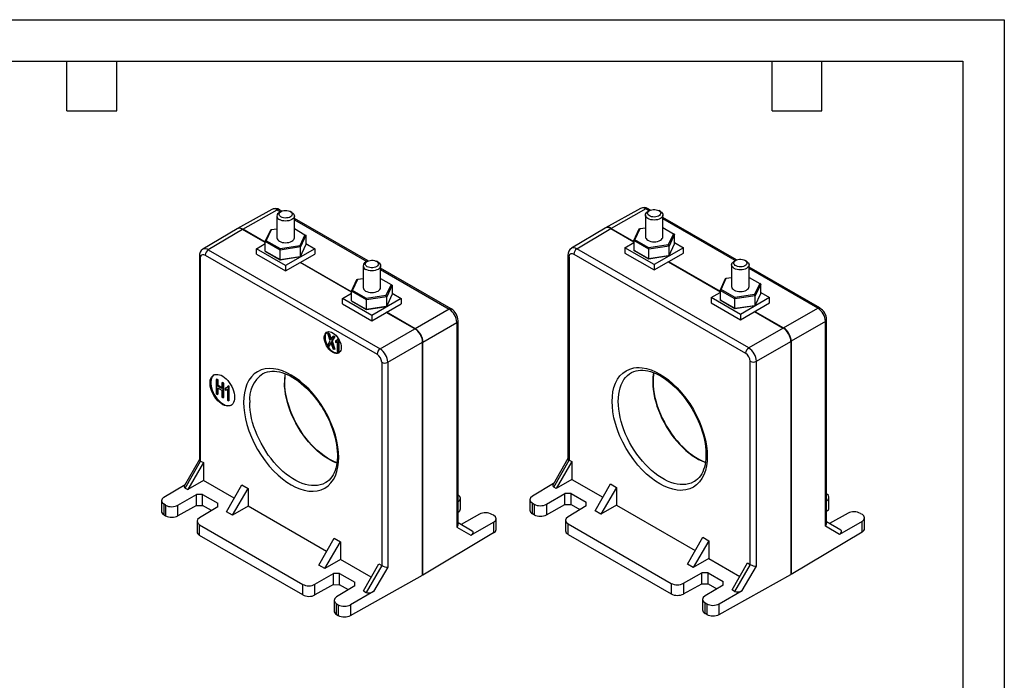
# Model space of a CAD drawing. Header units: millimetres. Extents: x 0 to 419, y 0 to 324.
# Tile 3 of 3: x 193 to 419, y 172 to 324. Entities that reach past the tile are written whole.
import ezdxf

# ---------------------------------------------------------------- set-up
doc = ezdxf.new("R2010")
doc.units = ezdxf.units.MM
doc.header["$LTSCALE"] = 1.5
doc.layers.add('TEXT', color=140, linetype='Continuous', lineweight=25)

msp = doc.modelspace()

# ---------------------------------------------------------------- linework, layer by layer
at = {"color": 7, "linetype": 'Continuous'}
for p, q in [((0.004, 323.854), (419.104, 323.854)), ((419.104, 323.854), (419.104, 0.004))]:
    msp.add_line(p, q, dxfattribs=at)
for p, q in [((335.555, 280.511), (327.557, 276.053)), ((336.791, 280.379), (328.796, 275.923)), ((337.531, 279.952), (336.791, 280.379)), ((337.834, 280.108), (337.285, 280.425)), ((250.922, 280.286), (242.995, 275.869)), ((244.234, 275.739), (252.158, 280.155)), ((252.056, 278.762), (252.056, 273.781)), ((252.158, 280.155), (252.898, 279.728)), ((252.997, 279.785), (252.643, 279.581)), ((253.201, 279.884), (252.652, 280.201)), ((255.482, 279.581), (255.128, 279.785)), ((256.069, 273.781), (256.069, 278.762)), ((273, 268.454), (256.069, 278.228)), ((336.689, 278.986), (336.689, 274.005)), ((337.63, 280.009), (337.277, 279.805)), ((340.115, 279.805), (339.761, 280.009)), ((340.702, 274.005), (340.702, 278.986)), ((357.633, 268.678), (340.702, 278.452)), ((357.33, 268.522), (340.702, 278.121)), ((256.069, 277.897), (272.697, 268.298)), ((256.069, 275.871), (258.5, 274.468)), ((327.465, 275.999), (319.676, 271.344)), ((320.94, 271.228), (328.726, 275.882)), ((328.726, 275.882), (334.035, 272.817)), ((328.796, 275.923), (334.035, 272.899)), ((334.258, 273.319), (335.447, 275.881)), ((335.284, 275.812), (335.447, 275.881)), ((335.447, 275.881), (336.689, 276.073)), ((340.702, 276.095), (343.133, 274.692)), ((242.902, 275.817), (235.043, 271.12)), ((244.163, 275.699), (236.306, 271.004)), ((249.402, 272.675), (244.163, 275.699)), ((249.402, 272.756), (244.234, 275.739)), ((249.402, 272.897), (250.651, 275.588)), ((249.625, 273.095), (250.814, 275.657)), ((250.651, 275.588), (250.814, 275.657)), ((250.814, 275.657), (252.056, 275.849)), ((258.5, 274.468), (257.311, 271.906)), ((258.723, 274.339), (257.474, 271.648)), ((258.5, 274.468), (258.723, 274.339)), ((258.723, 274.339), (258.723, 272.134)), ((334.035, 273.121), (335.284, 275.812)), ((343.133, 274.692), (341.944, 272.13)), ((343.356, 274.563), (342.108, 271.873)), ((343.356, 274.563), (343.133, 274.692)), ((343.356, 272.358), (343.356, 274.563)), ((247.345, 271.25), (249.402, 272.437)), ((249.402, 272.897), (249.625, 273.095)), ((252.814, 270.927), (249.402, 272.897)), ((249.402, 270.692), (249.402, 272.897)), ((252.873, 271.22), (249.625, 273.095)), ((257.474, 271.648), (252.814, 270.927)), ((257.311, 271.906), (252.873, 271.22)), ((257.474, 271.648), (257.311, 271.906)), ((257.474, 269.444), (258.723, 272.134)), ((257.474, 269.444), (257.474, 271.648)), ((258.723, 272.437), (260.78, 271.25)), ((331.978, 271.474), (334.035, 272.662)), ((338.696, 267.596), (331.978, 271.474)), ((331.978, 271.474), (331.978, 270.249)), ((334.258, 273.319), (334.035, 273.121)), ((337.447, 271.152), (334.035, 273.121)), ((334.035, 273.121), (334.035, 270.917)), ((337.507, 271.444), (334.258, 273.319)), ((342.108, 271.873), (337.447, 271.152)), ((337.447, 271.152), (337.507, 271.444)), ((341.944, 272.13), (337.507, 271.444)), ((345.413, 271.474), (338.696, 267.596)), ((342.108, 271.873), (341.944, 272.13)), ((342.108, 269.668), (343.356, 272.358)), ((342.108, 269.668), (342.108, 271.873)), ((343.356, 272.662), (345.413, 271.474)), ((345.413, 270.249), (345.413, 271.474)), ((234.252, 269.579), (234.252, 222.792)), ((234.545, 222.485), (234.545, 269.17)), ((235.605, 269.783), (275.065, 247.003)), ((236.306, 271.004), (275.766, 248.224)), ((254.062, 267.372), (247.345, 271.25)), ((247.345, 270.025), (247.345, 271.25)), ((247.345, 270.025), (254.062, 266.147)), ((249.402, 270.692), (252.814, 268.723)), ((249.402, 270.692), (249.625, 270.564)), ((252.873, 268.688), (249.625, 270.564)), ((252.814, 270.927), (252.873, 271.22)), ((252.814, 268.723), (252.814, 270.927)), ((252.814, 268.723), (257.474, 269.444)), ((257.311, 269.375), (252.873, 268.688)), ((260.78, 271.25), (254.062, 267.372)), ((254.062, 266.147), (260.78, 270.025)), ((257.474, 269.444), (257.311, 269.375)), ((260.78, 271.25), (260.78, 270.025)), ((318.885, 269.803), (318.885, 223.024)), ((319.178, 269.395), (319.178, 222.717)), ((320.239, 270.007), (359.699, 247.227)), ((360.399, 248.449), (320.94, 271.228)), ((331.978, 270.249), (338.696, 266.371)), ((334.035, 270.917), (337.447, 268.947)), ((334.258, 270.788), (334.035, 270.917)), ((337.507, 268.912), (334.258, 270.788)), ((337.447, 268.947), (337.447, 271.152)), ((337.447, 268.947), (342.108, 269.668)), ((341.944, 269.599), (337.507, 268.912)), ((338.696, 266.371), (345.413, 270.249)), ((342.108, 269.668), (341.944, 269.599)), ((252.814, 268.723), (252.873, 268.688)), ((254.062, 267.372), (254.062, 266.147)), ((269.201, 261.245), (257.386, 268.066)), ((269.201, 261.326), (257.456, 268.106)), ((271.855, 267.332), (271.855, 262.352)), ((272.796, 268.356), (272.442, 268.151)), ((275.281, 268.151), (274.927, 268.356)), ((275.868, 262.352), (275.868, 267.332)), ((337.447, 268.947), (337.507, 268.912)), ((338.696, 267.596), (338.696, 266.371)), ((341.948, 268.249), (353.834, 261.387)), ((342.019, 268.29), (353.834, 261.469)), ((356.488, 267.557), (356.488, 262.576)), ((357.429, 268.58), (357.076, 268.376)), ((359.914, 268.376), (359.56, 268.58)), ((360.501, 262.576), (360.501, 267.557)), ((376.745, 257.645), (360.501, 267.022)), ((292.111, 257.421), (275.868, 266.798)), ((275.868, 266.467), (291.618, 257.375)), ((355.246, 264.451), (356.488, 264.643)), ((376.251, 257.599), (360.501, 266.691)), ((360.501, 264.665), (362.932, 263.262)), ((269.201, 261.467), (270.45, 264.158)), ((269.424, 261.665), (270.613, 264.227)), ((270.45, 264.158), (270.613, 264.227)), ((270.613, 264.227), (271.855, 264.419)), ((275.868, 264.441), (278.299, 263.038)), ((278.299, 263.038), (277.11, 260.476)), ((278.522, 262.909), (277.273, 260.219)), ((278.299, 263.038), (278.522, 262.909)), ((278.522, 262.909), (278.522, 260.705)), ((353.834, 261.691), (355.083, 264.382)), ((354.057, 261.889), (355.246, 264.451)), ((355.083, 264.382), (355.246, 264.451)), ((362.932, 263.262), (361.743, 260.7)), ((363.155, 263.133), (361.907, 260.443)), ((363.155, 263.133), (362.932, 263.262)), ((363.155, 260.929), (363.155, 263.133)), ((267.144, 259.82), (269.201, 261.008)), ((269.201, 261.467), (269.424, 261.665)), ((272.613, 259.498), (269.201, 261.467)), ((269.201, 259.263), (269.201, 261.467)), ((272.672, 259.79), (269.424, 261.665)), ((277.273, 260.219), (272.613, 259.498)), ((277.11, 260.476), (272.672, 259.79)), ((277.273, 260.219), (277.11, 260.476)), ((277.273, 258.014), (278.522, 260.705)), ((277.273, 258.014), (277.273, 260.219)), ((278.522, 261.008), (280.579, 259.82)), ((351.777, 260.044), (353.834, 261.232)), ((351.777, 260.044), (351.777, 258.82)), ((358.495, 256.166), (351.777, 260.044)), ((354.057, 261.889), (353.834, 261.691)), ((357.246, 259.722), (353.834, 261.691)), ((353.834, 261.691), (353.834, 259.487)), ((357.306, 260.014), (354.057, 261.889)), ((361.907, 260.443), (357.246, 259.722)), ((361.743, 260.7), (357.306, 260.014)), ((365.212, 260.044), (358.495, 256.166)), ((361.907, 260.443), (361.743, 260.7)), ((361.907, 258.238), (363.155, 260.929)), ((361.907, 258.238), (361.907, 260.443)), ((363.155, 261.232), (365.212, 260.044)), ((365.212, 258.82), (365.212, 260.044)), ((273.861, 255.942), (267.144, 259.82)), ((267.144, 258.595), (267.144, 259.82)), ((267.144, 258.595), (273.861, 254.718)), ((269.201, 259.263), (272.613, 257.293)), ((269.201, 259.263), (269.424, 259.134)), ((272.672, 257.259), (269.424, 259.134)), ((272.613, 259.498), (272.672, 259.79)), ((272.613, 257.293), (272.613, 259.498)), ((272.613, 257.293), (277.273, 258.014)), ((277.11, 257.945), (272.672, 257.259)), ((280.579, 259.82), (273.861, 255.942)), ((273.861, 254.718), (280.579, 258.595)), ((277.273, 258.014), (277.11, 257.945)), ((280.579, 259.82), (280.579, 258.595)), ((351.777, 258.82), (358.495, 254.942)), ((353.834, 259.487), (357.246, 257.517)), ((354.057, 259.358), (353.834, 259.487)), ((357.306, 257.483), (354.057, 259.358)), ((357.246, 259.722), (357.306, 260.014)), ((357.246, 257.517), (357.246, 259.722)), ((357.246, 257.517), (361.907, 258.238)), ((361.743, 258.169), (357.306, 257.483)), ((358.495, 254.942), (365.212, 258.82)), ((361.907, 258.238), (361.743, 258.169)), ((272.613, 257.293), (272.672, 257.259)), ((273.861, 255.942), (273.861, 254.718)), ((283.761, 252.84), (277.185, 256.636)), ((283.831, 252.88), (277.255, 256.677)), ((291.618, 257.375), (283.831, 252.88)), ((357.246, 257.517), (357.306, 257.483)), ((358.495, 256.166), (358.495, 254.942)), ((361.747, 256.819), (368.323, 253.023)), ((361.818, 256.86), (368.394, 253.064)), ((368.394, 253.064), (376.251, 257.599)), ((285.599, 249.818), (293.385, 254.314)), ((293.385, 254.314), (293.385, 207.297)), ((293.672, 207.939), (293.672, 254.718)), ((378.019, 254.538), (370.162, 250.002)), ((378.019, 207.514), (378.019, 254.538)), ((378.305, 208.156), (378.305, 254.942)), ((263.899, 251.896), (263.722, 251.794)), ((264.306, 250.088), (263.722, 251.794)), ((263.722, 251.794), (263.992, 251.638)), ((263.899, 251.896), (264.169, 251.74)), ((264.169, 251.74), (263.992, 251.638)), ((265.343, 251.063), (264.742, 250.062)), ((265.096, 251.205), (264.92, 251.103)), ((264.92, 251.103), (265.166, 250.96)), ((265.096, 251.205), (265.343, 251.063)), ((265.343, 251.063), (265.166, 250.96)), ((275.766, 248.224), (283.761, 252.84)), ((368.323, 253.023), (360.399, 248.449)), ((263.644, 248.981), (264.306, 250.088)), ((263.916, 248.824), (263.644, 248.981)), ((264.346, 249.573), (263.916, 248.824)), ((264.092, 248.926), (263.916, 248.824)), ((264.475, 249.593), (264.092, 248.926)), ((264.346, 249.573), (264.46, 249.639)), ((265.166, 250.96), (264.565, 249.96)), ((264.742, 250.062), (264.565, 249.96)), ((264.565, 249.96), (265.213, 248.076)), ((264.742, 250.062), (265.39, 248.178)), ((265.488, 250.069), (265.665, 250.171)), ((265.488, 250.069), (265.488, 249.73)), ((265.665, 250.171), (265.845, 250.27)), ((265.777, 249.814), (265.909, 249.89)), ((265.909, 249.91), (265.909, 247.674)), ((266.16, 250.603), (265.983, 250.501)), ((266.119, 250.422), (265.983, 250.501)), ((266.119, 250.422), (266.251, 250.499)), ((266.119, 247.553), (266.119, 250.422)), ((266.16, 250.603), (266.205, 250.576)), ((266.295, 250.421), (266.295, 247.655)), ((277.534, 245.163), (285.529, 249.778)), ((285.529, 196.236), (285.529, 249.778)), ((285.599, 196.278), (285.599, 249.818)), ((362.167, 245.387), (370.091, 249.961)), ((370.091, 249.961), (370.091, 196.42)), ((370.162, 250.002), (370.162, 196.46)), ((265.213, 248.076), (264.933, 248.237)), ((265.39, 248.178), (265.213, 248.076)), ((265.909, 247.674), (266.119, 247.553)), ((266.119, 247.553), (266.295, 247.655)), ((276.126, 245.166), (276.126, 198.481)), ((277.534, 245.163), (277.534, 198.139)), ((360.759, 198.712), (360.759, 245.39)), ((362.167, 198.371), (362.167, 245.387)), ((248.793, 242.537), (248.858, 242.574)), ((238.294, 241.306), (238.117, 241.204)), ((238.117, 241.204), (238.117, 237.938)), ((238.382, 241.051), (238.117, 241.204)), ((238.558, 241.153), (238.294, 241.306)), ((238.558, 241.153), (238.382, 241.051)), ((238.382, 239.71), (238.382, 241.051)), ((238.558, 239.812), (238.382, 239.71)), ((239.418, 239.112), (238.382, 239.71)), ((238.558, 239.812), (238.558, 241.153)), ((239.418, 239.316), (238.558, 239.812)), ((239.595, 240.555), (239.418, 240.453)), ((239.683, 240.3), (239.418, 240.453)), ((239.418, 240.453), (239.418, 239.112)), ((239.859, 240.402), (239.595, 240.555)), ((239.859, 240.402), (239.683, 240.3)), ((239.683, 237.034), (239.683, 240.3)), ((239.859, 237.136), (239.859, 240.402)), ((240.964, 239.778), (240.787, 239.676)), ((240.946, 239.584), (241.122, 239.686)), ((241.122, 239.686), (240.964, 239.778)), ((241.122, 236.407), (241.122, 239.686)), ((238.117, 237.938), (238.382, 237.785)), ((238.382, 239.324), (239.418, 238.726)), ((238.382, 237.785), (238.382, 239.324)), ((238.382, 237.785), (238.558, 237.887)), ((238.558, 237.887), (238.558, 239.222)), ((239.418, 238.726), (239.418, 237.187)), ((240.388, 239.291), (240.211, 239.189)), ((240.211, 239.189), (240.211, 238.801)), ((240.562, 238.901), (240.701, 238.981)), ((240.701, 239.001), (240.701, 236.446)), ((240.946, 239.584), (240.787, 239.676)), ((240.946, 236.305), (240.946, 239.584)), ((239.418, 237.187), (239.683, 237.034)), ((239.859, 237.136), (239.683, 237.034)), ((240.701, 236.446), (240.946, 236.305)), ((241.122, 236.407), (240.946, 236.305)), ((234.252, 222.82), (230.858, 216.873)), ((231.011, 216.289), (234.547, 222.484)), ((235.183, 222.117), (231.585, 215.957)), ((234.547, 222.484), (234.545, 222.485)), ((234.547, 222.484), (235.183, 222.117)), ((235.183, 222.117), (235.183, 218.034)), ((318.885, 223.052), (315.485, 217.094)), ((315.638, 216.509), (319.18, 222.716)), ((319.816, 222.348), (316.212, 216.178)), ((319.178, 222.717), (319.18, 222.716)), ((319.18, 222.716), (319.816, 222.348)), ((319.816, 222.348), (319.816, 218.258)), ((226.121, 214.192), (230.988, 217.1)), ((235.183, 218.034), (231.585, 215.957)), ((242.269, 213.943), (235.183, 218.034)), ((315.615, 217.321), (310.755, 214.416)), ((319.816, 218.258), (316.212, 216.178)), ((319.816, 218.258), (326.899, 214.169)), ((325.113, 211.039), (328.655, 217.246)), ((328.655, 217.246), (330.069, 216.429)), ((347.989, 217.804), (347.937, 217.773)), ((231.011, 216.289), (231.585, 215.957)), ((240.486, 210.819), (244.022, 217.014)), ((241.838, 210.038), (245.436, 216.198)), ((244.022, 217.014), (245.436, 216.198)), ((245.436, 216.198), (245.436, 212.115)), ((313.962, 212.564), (318.213, 215.018)), ((316.212, 216.178), (315.638, 216.509)), ((319.639, 215.025), (318.213, 215.018)), ((318.213, 212.482), (318.213, 215.018)), ((319.639, 215.025), (323.104, 213.025)), ((319.639, 212.475), (319.639, 215.025)), ((330.069, 216.429), (326.465, 210.259)), ((330.069, 216.429), (330.069, 212.34)), ((225.548, 213.373), (225.548, 210.942)), ((226.513, 212.333), (226.134, 212.552)), ((226.134, 210.13), (226.134, 212.552)), ((229.329, 212.34), (233.579, 214.794)), ((235.006, 214.801), (233.579, 214.794)), ((233.579, 212.258), (233.579, 214.794)), ((235.006, 214.801), (238.471, 212.801)), ((235.006, 212.251), (235.006, 214.801)), ((238.471, 211.97), (238.471, 212.801)), ((294.203, 211.499), (294.203, 213.929)), ((310.181, 213.597), (310.181, 211.166)), ((310.767, 212.777), (311.146, 212.557)), ((310.767, 210.354), (310.767, 212.777)), ((311.146, 212.557), (311.146, 210.135)), ((313.962, 212.564), (313.962, 210.114)), ((323.104, 212.194), (323.104, 213.025)), ((378.837, 211.723), (378.837, 214.154)), ((226.513, 212.333), (226.513, 209.911)), ((229.329, 209.89), (229.329, 212.34)), ((233.579, 212.258), (229.329, 209.89)), ((233.579, 212.258), (235.006, 212.251)), ((238.471, 211.97), (234.294, 209.474)), ((237.008, 211.096), (235.006, 212.251)), ((241.838, 210.038), (240.486, 210.819)), ((245.436, 212.115), (241.838, 210.038)), ((263.482, 201.697), (245.436, 212.115)), ((311.146, 210.135), (310.767, 210.354)), ((313.962, 210.114), (318.213, 212.482)), ((318.213, 212.482), (319.639, 212.475)), ((323.104, 212.194), (318.928, 209.698)), ((319.639, 212.475), (321.641, 211.32)), ((326.465, 210.259), (325.113, 211.039)), ((330.069, 212.34), (326.465, 210.259)), ((330.069, 212.34), (348.113, 201.923)), ((383.228, 210.488), (378.978, 208.119)), ((386.044, 210.467), (386.424, 210.248)), ((226.134, 210.13), (226.513, 209.911)), ((233.721, 208.655), (233.721, 206.224)), ((296.919, 206.404), (293.672, 208.279)), ((298.595, 210.264), (294.345, 207.895)), ((296.628, 205.425), (301.803, 208.412)), ((301.79, 210.024), (301.411, 210.243)), ((301.803, 208.412), (301.803, 205.961)), ((302.376, 206.78), (302.376, 209.211)), ((318.354, 208.879), (318.354, 206.448)), ((318.94, 208.058), (342.613, 194.392)), ((318.94, 205.636), (318.94, 208.058)), ((381.546, 206.625), (378.305, 208.496)), ((378.958, 208.119), (378.978, 208.119)), ((386.436, 208.636), (381.255, 205.645)), ((386.436, 206.185), (386.436, 208.636)), ((387.01, 207.005), (387.01, 209.435)), ((234.306, 207.834), (257.979, 194.168)), ((234.306, 205.412), (234.306, 207.834)), ((301.803, 205.961), (285.599, 196.278)), ((293.385, 207.297), (296.628, 205.425)), ((294.337, 207.895), (294.345, 207.895)), ((386.436, 206.185), (370.162, 196.46)), ((381.255, 205.645), (378.019, 207.514)), ((257.979, 191.746), (234.306, 205.412)), ((261.699, 198.573), (265.235, 204.768)), ((263.051, 197.792), (266.649, 203.952)), ((265.235, 204.768), (266.649, 203.952)), ((266.649, 203.952), (266.649, 199.869)), ((318.94, 205.636), (342.613, 191.97)), ((346.326, 198.793), (349.868, 205)), ((351.282, 204.183), (347.678, 198.013)), ((349.868, 205), (351.282, 204.183)), ((351.282, 204.183), (351.282, 200.093)), ((266.649, 199.869), (263.051, 197.792)), ((273.735, 195.778), (266.649, 199.869)), ((351.282, 200.093), (347.678, 198.013)), ((351.282, 200.093), (358.366, 196.004)), ((356.58, 192.874), (360.121, 199.081)), ((360.121, 199.081), (360.757, 198.713)), ((263.051, 197.792), (261.699, 198.573)), ((271.952, 192.654), (275.488, 198.849)), ((276.124, 198.482), (272.526, 192.322)), ((277.534, 198.139), (274.24, 192.501)), ((275.488, 198.849), (276.124, 198.482)), ((276.126, 198.481), (276.124, 198.482)), ((345.429, 194.399), (349.647, 196.834)), ((347.678, 198.013), (346.326, 198.793)), ((351.074, 196.841), (349.647, 196.834)), ((349.647, 194.299), (349.647, 196.834)), ((351.074, 196.841), (354.539, 194.841)), ((351.074, 194.292), (351.074, 196.841)), ((360.757, 198.713), (357.153, 192.543)), ((358.867, 192.721), (362.167, 198.371)), ((260.795, 194.175), (265.046, 196.629)), ((266.472, 196.636), (265.046, 196.629)), ((265.046, 194.093), (265.046, 196.629)), ((266.472, 196.636), (269.937, 194.636)), ((266.472, 194.086), (266.472, 196.636)), ((268.968, 187.006), (285.529, 196.236)), ((269.937, 193.805), (269.937, 194.636)), ((285.529, 196.318), (285.599, 196.278)), ((353.602, 187.231), (370.091, 196.42)), ((354.539, 194.01), (354.539, 194.841)), ((370.162, 196.46), (370.091, 196.501)), ((257.979, 191.746), (257.979, 194.168)), ((260.795, 191.724), (260.795, 194.175)), ((265.046, 194.093), (260.795, 191.724)), ((265.046, 194.093), (266.472, 194.086)), ((269.937, 193.805), (265.76, 191.309)), ((268.474, 192.93), (266.472, 194.086)), ((274.24, 192.501), (268.968, 189.457)), ((271.952, 192.654), (272.526, 192.322)), ((342.613, 194.392), (342.613, 191.97)), ((345.429, 194.399), (345.429, 191.949)), ((345.429, 191.949), (349.647, 194.299)), ((349.647, 194.299), (351.074, 194.292)), ((354.539, 194.01), (350.394, 191.533)), ((351.074, 194.292), (353.076, 193.136)), ((353.602, 189.681), (358.867, 192.721)), ((357.153, 192.543), (356.58, 192.874)), ((265.187, 190.49), (265.187, 188.059)), ((349.82, 190.714), (349.82, 188.283)), ((265.773, 189.669), (266.152, 189.45)), ((265.773, 187.247), (265.773, 189.669)), ((266.152, 189.45), (266.152, 187.028)), ((268.968, 189.457), (268.968, 187.006)), ((350.406, 189.893), (350.786, 189.674)), ((350.406, 187.471), (350.406, 189.893)), ((350.786, 189.674), (350.786, 187.252)), ((353.602, 187.231), (353.602, 189.681)), ((265.773, 187.247), (266.152, 187.028)), ((350.786, 187.252), (350.406, 187.471))]:
    msp.add_line(p, q)
at = {"flags": 128}
for points in [[(252.997, 278.555), (252.78, 278.714), (252.632, 278.897), (252.562, 279.095), (252.572, 279.296), (252.662, 279.492), (252.828, 279.669), (253.061, 279.82), (253.347, 279.936), (253.673, 280.011), (254.019, 280.04), (254.367, 280.022), (254.699, 279.959), (254.997, 279.853), (255.244, 279.71), (255.428, 279.538), (255.538, 279.346), (255.568, 279.145), (255.518, 278.945), (255.389, 278.758), (255.188, 278.592), (254.927, 278.458), (254.619, 278.362), (254.281, 278.31), (253.931, 278.304), (253.589, 278.345), (253.272, 278.43), (252.997, 278.555)], [(255.482, 279.581), (255.731, 279.406), (255.916, 279.205), (256.031, 278.988), (256.069, 278.762), (256.031, 278.536), (255.916, 278.319), (255.731, 278.119), (255.481, 277.943), (255.177, 277.799), (254.83, 277.692), (254.454, 277.626), (254.062, 277.604), (253.671, 277.626), (253.295, 277.692), (252.948, 277.799), (252.644, 277.943)], [(340.115, 279.805), (340.364, 279.63), (340.55, 279.43), (340.664, 279.212), (340.702, 278.986), (340.664, 278.76), (340.55, 278.543), (340.364, 278.343), (340.115, 278.167), (339.811, 278.023), (339.464, 277.916), (339.087, 277.85), (338.696, 277.828), (338.304, 277.85), (337.928, 277.916), (337.581, 278.023), (337.277, 278.167), (337.027, 278.343), (336.842, 278.543), (336.728, 278.76), (336.689, 278.986), (336.728, 279.212), (336.842, 279.43), (337.027, 279.63), (337.277, 279.805)], [(339.761, 280.01), (339.978, 279.851), (340.126, 279.668), (340.197, 279.47), (340.187, 279.269), (340.096, 279.073), (339.93, 278.896), (339.697, 278.745), (339.411, 278.629), (339.086, 278.554), (338.74, 278.525), (338.391, 278.543), (338.059, 278.606), (337.761, 278.712), (337.514, 278.855), (337.33, 279.027), (337.22, 279.219), (337.19, 279.42), (337.241, 279.62), (337.37, 279.807), (337.57, 279.973), (337.832, 280.107), (338.14, 280.203), (338.478, 280.255), (338.827, 280.261), (339.17, 280.22), (339.487, 280.135), (339.761, 280.01)], [(252.644, 272.962), (252.948, 272.818), (253.295, 272.711), (253.671, 272.645), (254.062, 272.623), (254.454, 272.645), (254.83, 272.711), (255.177, 272.818), (255.481, 272.962), (255.731, 273.138), (255.916, 273.338), (256.031, 273.555), (256.069, 273.781)], [(336.689, 274.005), (336.728, 273.779), (336.842, 273.562), (337.027, 273.362), (337.277, 273.186), (337.581, 273.042), (337.928, 272.935), (338.304, 272.869), (338.696, 272.847), (339.087, 272.869), (339.464, 272.935), (339.811, 273.042), (340.115, 273.186), (340.364, 273.362), (340.55, 273.562), (340.664, 273.779), (340.702, 274.005), (340.702, 274.005)], [(234.545, 269.17), (234.619, 269.578), (234.719, 269.743), (234.855, 269.857), (235.023, 269.918), (235.215, 269.922), (235.605, 269.783)], [(319.178, 269.395), (319.253, 269.802), (319.352, 269.967), (319.489, 270.081), (319.656, 270.142), (319.848, 270.146), (320.239, 270.007)], [(272.796, 267.126), (272.579, 267.284), (272.431, 267.467), (272.361, 267.665), (272.371, 267.867), (272.461, 268.062), (272.627, 268.24), (272.86, 268.39), (273.146, 268.506), (273.472, 268.581), (273.818, 268.61), (274.166, 268.592), (274.498, 268.529), (274.796, 268.423), (275.043, 268.28), (275.227, 268.108), (275.337, 267.917), (275.367, 267.715), (275.317, 267.516), (275.188, 267.328), (274.987, 267.163), (274.726, 267.028), (274.418, 266.932), (274.08, 266.88), (273.73, 266.874), (273.388, 266.915), (273.071, 267), (272.796, 267.126)], [(275.281, 268.151), (275.53, 267.976), (275.715, 267.776), (275.83, 267.558), (275.868, 267.332), (275.83, 267.106), (275.715, 266.889), (275.53, 266.689), (275.28, 266.513), (274.976, 266.369), (274.629, 266.262), (274.253, 266.196), (273.861, 266.174), (273.47, 266.196), (273.094, 266.262), (272.747, 266.369), (272.443, 266.513)], [(359.914, 268.376), (360.163, 268.2), (360.349, 268), (360.463, 267.783), (360.501, 267.557), (360.463, 267.331), (360.349, 267.113), (360.163, 266.913), (359.914, 266.738), (359.61, 266.593), (359.263, 266.486), (358.886, 266.42), (358.495, 266.398), (358.103, 266.42), (357.727, 266.486), (357.38, 266.593), (357.076, 266.738), (356.826, 266.913), (356.641, 267.113), (356.527, 267.331), (356.488, 267.557), (356.527, 267.783), (356.641, 268), (356.826, 268.2), (357.076, 268.376)], [(359.56, 268.58), (359.777, 268.421), (359.925, 268.238), (359.996, 268.041), (359.986, 267.839), (359.895, 267.644), (359.729, 267.466), (359.496, 267.315), (359.21, 267.199), (358.885, 267.125), (358.539, 267.096), (358.19, 267.113), (357.858, 267.177), (357.56, 267.283), (357.313, 267.425), (357.129, 267.597), (357.019, 267.789), (356.989, 267.99), (357.04, 268.19), (357.169, 268.378), (357.369, 268.543), (357.631, 268.677), (357.939, 268.773), (358.276, 268.825), (358.626, 268.831), (358.969, 268.79), (359.286, 268.705), (359.56, 268.58)], [(272.443, 261.532), (272.747, 261.388), (273.094, 261.281), (273.47, 261.215), (273.861, 261.193), (274.253, 261.215), (274.629, 261.281), (274.976, 261.388), (275.28, 261.532), (275.53, 261.708), (275.715, 261.908), (275.83, 262.126), (275.868, 262.352)], [(356.488, 262.576), (356.527, 262.35), (356.641, 262.132), (356.826, 261.932), (357.076, 261.757), (357.38, 261.613), (357.727, 261.506), (358.103, 261.44), (358.495, 261.417), (358.886, 261.44), (359.263, 261.506), (359.61, 261.613), (359.914, 261.757), (360.163, 261.932), (360.349, 262.132), (360.463, 262.35), (360.501, 262.576), (360.501, 262.576)], [(266.826, 248.573), (266.798, 248.21), (266.715, 247.889), (266.579, 247.621), (266.394, 247.412), (266.166, 247.269), (265.901, 247.195), (265.606, 247.194), (265.291, 247.264), (264.964, 247.405), (264.634, 247.611), (264.312, 247.878), (264.006, 248.196), (263.725, 248.558), (263.477, 248.953), (263.27, 249.369), (263.109, 249.794), (262.999, 250.216), (262.944, 250.624), (262.944, 251.005), (262.999, 251.348), (263.109, 251.644), (263.27, 251.883), (263.477, 252.06), (263.725, 252.169), (264.006, 252.206), (264.312, 252.172), (264.634, 252.066), (264.964, 251.892), (265.291, 251.655), (265.606, 251.361), (265.901, 251.019), (266.166, 250.64), (266.394, 250.233), (266.579, 249.811), (266.715, 249.386), (266.798, 248.969), (266.826, 248.573)], [(263.598, 252.124), (263.447, 251.985), (263.286, 251.746), (263.176, 251.45), (263.12, 251.107), (263.12, 250.726), (263.176, 250.319), (263.286, 249.896), (263.447, 249.471), (263.654, 249.055), (263.67, 249.026)], [(264.44, 250.295), (264.701, 250.745), (264.92, 251.103)], [(264.427, 249.74), (264.373, 249.627), (264.346, 249.573)], [(265.488, 249.73), (265.738, 249.795), (265.909, 249.91)], [(242.36, 237.122), (242.332, 236.683), (242.25, 236.285), (242.115, 235.934), (241.93, 235.639), (241.698, 235.404), (241.424, 235.235), (241.113, 235.134), (240.771, 235.103), (240.405, 235.143), (240.023, 235.254), (239.63, 235.433), (239.236, 235.677), (238.847, 235.98), (238.472, 236.338), (238.117, 236.742), (237.79, 237.186), (237.497, 237.66), (237.243, 238.156), (237.034, 238.663), (236.874, 239.172), (236.765, 239.672), (236.71, 240.155), (236.71, 240.611), (236.765, 241.031), (236.874, 241.406), (237.034, 241.729), (237.243, 241.995), (237.497, 242.198), (237.79, 242.333), (238.117, 242.399), (238.472, 242.394), (238.847, 242.319), (239.236, 242.173), (239.63, 241.962), (240.023, 241.687), (240.405, 241.356), (240.771, 240.974), (241.113, 240.549), (241.424, 240.089), (241.698, 239.603), (241.93, 239.1), (242.115, 238.591), (242.25, 238.085), (242.332, 237.592), (242.36, 237.122)], [(237.622, 242.266), (237.42, 242.097), (237.211, 241.831), (237.05, 241.508), (236.942, 241.133), (236.887, 240.713), (236.887, 240.257), (236.942, 239.774), (237.05, 239.274), (237.211, 238.765), (237.42, 238.258), (237.674, 237.762), (237.967, 237.288), (238.294, 236.844), (238.649, 236.44), (239.024, 236.082), (239.413, 235.779), (239.807, 235.535), (240.199, 235.356), (240.582, 235.246), (240.948, 235.205), (241.29, 235.236), (241.601, 235.337), (241.618, 235.345)], [(266.259, 223.325), (266.213, 224.504), (266.076, 225.726), (265.833, 227.056), (265.492, 228.411), (265.034, 229.834), (264.478, 231.255), (263.814, 232.69), (263.059, 234.091), (262.222, 235.446), (261.313, 236.738), (260.36, 237.931), (259.356, 239.038), (258.354, 240.011), (257.323, 240.887), (256.333, 241.616), (255.335, 242.245), (254.337, 242.768), (253.348, 243.182), (252.317, 243.496), (251.314, 243.68), (250.31, 243.732), (249.358, 243.639), (248.448, 243.398), (247.611, 243.009), (246.857, 242.479), (246.193, 241.811), (245.636, 241.032), (245.179, 240.137), (244.837, 239.177), (244.594, 238.127), (244.458, 237.063), (244.412, 235.937), (244.458, 234.758), (244.594, 233.536), (244.837, 232.206), (245.179, 230.851), (245.636, 229.428), (246.193, 228.007), (246.857, 226.572), (247.611, 225.171), (248.448, 223.816), (249.358, 222.524), (250.311, 221.331), (251.314, 220.224), (252.317, 219.251), (253.348, 218.375), (254.337, 217.646), (255.335, 217.017), (256.333, 216.494), (257.323, 216.08), (258.354, 215.766), (259.356, 215.582), (260.36, 215.53), (261.313, 215.623), (262.223, 215.864), (263.059, 216.253), (263.814, 216.783), (264.478, 217.451), (265.034, 218.23), (265.492, 219.125), (265.833, 220.085), (266.076, 221.135), (266.213, 222.199), (266.259, 223.325)], [(248.805, 242.538), (248.874, 242.583), (249.36, 242.814), (249.896, 242.988), (250.403, 243.089), (250.929, 243.137), (251.475, 243.133), (252.04, 243.078), (252.622, 242.971), (253.22, 242.814), (253.831, 242.606), (254.454, 242.348), (255.085, 242.039), (255.722, 241.681), (256.362, 241.276), (257.001, 240.824), (257.637, 240.328), (258.266, 239.789), (258.885, 239.212), (259.49, 238.599), (260.076, 237.956), (260.64, 237.288), (261.172, 236.61), (261.651, 235.954), (262.033, 235.397), (262.344, 234.918), (262.713, 234.319), (262.901, 233.999)], [(265.862, 222.07), (265.143, 222.363), (264.403, 222.728), (263.662, 223.156), (262.923, 223.645), (262.19, 224.193), (261.466, 224.797), (260.756, 225.453), (260.064, 226.158), (259.393, 226.909), (258.746, 227.701), (258.128, 228.53), (257.542, 229.392), (256.99, 230.282), (256.475, 231.195), (256.001, 232.127), (255.57, 233.072), (255.183, 234.025), (254.845, 234.982), (254.555, 235.937), (254.315, 236.886), (254.128, 237.822), (253.993, 238.741), (253.912, 239.639), (253.885, 240.51), (253.912, 241.35), (253.993, 242.154), (254.051, 242.522)], [(350.892, 223.549), (350.846, 222.423), (350.71, 221.359), (350.467, 220.309), (350.125, 219.349), (349.668, 218.454), (349.111, 217.675), (348.447, 217.008), (347.693, 216.477), (346.856, 216.089), (345.946, 215.847), (345.317, 215.769), (344.665, 215.755), (343.989, 215.806), (342.987, 215.99), (341.956, 216.305), (340.967, 216.718), (339.969, 217.241), (338.971, 217.87), (337.981, 218.599), (336.95, 219.475), (335.948, 220.448), (334.944, 221.556), (333.991, 222.748), (333.081, 224.04), (332.245, 225.395), (331.49, 226.796), (330.826, 228.231), (330.444, 229.178), (330.106, 230.126), (329.812, 231.075), (329.471, 232.43), (329.228, 233.761), (329.091, 234.982), (329.045, 236.161), (329.091, 237.287), (329.228, 238.351), (329.471, 239.401), (329.812, 240.361), (330.269, 241.257), (330.826, 242.035), (331.49, 242.703), (332.245, 243.233), (333.081, 243.622), (333.991, 243.863), (334.621, 243.941), (335.273, 243.955), (335.948, 243.904), (336.95, 243.72), (337.981, 243.406), (338.97, 242.992), (339.969, 242.469), (340.966, 241.84), (341.956, 241.111), (342.987, 240.236), (343.989, 239.262), (344.993, 238.155), (345.946, 236.962), (346.856, 235.67), (347.693, 234.316), (348.447, 232.914), (349.111, 231.48), (349.493, 230.533), (349.831, 229.584), (350.125, 228.635), (350.467, 227.281), (350.71, 225.95), (350.846, 224.728), (350.892, 223.549)], [(347.937, 217.773), (347.76, 217.674), (347.205, 217.419), (346.614, 217.234), (345.992, 217.117), (345.341, 217.071), (344.665, 217.096), (343.968, 217.19), (343.254, 217.354), (342.525, 217.588), (341.787, 217.888), (341.043, 218.255), (340.296, 218.686), (339.552, 219.178), (338.814, 219.73), (338.086, 220.338), (337.371, 220.999), (336.674, 221.709), (335.998, 222.465), (335.348, 223.262), (334.725, 224.097), (334.135, 224.964), (333.579, 225.86), (333.061, 226.78), (332.584, 227.718), (332.149, 228.669), (331.761, 229.629), (331.419, 230.592), (331.128, 231.554), (330.887, 232.509), (330.698, 233.451), (330.562, 234.377), (330.481, 235.281), (330.453, 236.157), (330.481, 237.003), (330.562, 237.812), (330.698, 238.581), (330.887, 239.306), (331.128, 239.983), (331.419, 240.607), (331.761, 241.177), (332.149, 241.688), (332.584, 242.138), (333.061, 242.525), (333.484, 242.794)], [(333.486, 242.793), (333.508, 242.807), (333.994, 243.038), (334.53, 243.213), (335.036, 243.313), (335.563, 243.361), (336.109, 243.357), (336.673, 243.302), (337.255, 243.196), (337.853, 243.038), (338.465, 242.83), (339.087, 242.572), (339.719, 242.263), (340.356, 241.905), (340.995, 241.5), (341.635, 241.048), (342.271, 240.552), (342.9, 240.014), (343.518, 239.436), (344.123, 238.823), (344.71, 238.18), (345.273, 237.512), (345.805, 236.834), (346.284, 236.178), (346.666, 235.621), (346.977, 235.142), (347.346, 234.543), (347.534, 234.223)], [(338.625, 242.77), (338.557, 242.337), (338.475, 241.533), (338.448, 240.693), (338.475, 239.822), (338.557, 238.924), (338.691, 238.005), (338.879, 237.069), (339.118, 236.121), (339.408, 235.166), (339.747, 234.209), (340.133, 233.255), (340.564, 232.31), (341.038, 231.379), (341.553, 230.466), (342.105, 229.576), (342.691, 228.714), (343.309, 227.885), (343.956, 227.093), (344.627, 226.342), (345.319, 225.637), (346.029, 224.981), (346.752, 224.377), (347.486, 223.829), (348.225, 223.34), (348.966, 222.912), (349.705, 222.548), (350.438, 222.249), (350.488, 222.231)], [(265.845, 222.01), (265.805, 222.025), (265.072, 222.323), (264.333, 222.688), (263.591, 223.115), (262.852, 223.605), (262.119, 224.153), (261.395, 224.756), (260.686, 225.413), (259.993, 226.118), (259.322, 226.869), (258.676, 227.661), (258.058, 228.49), (257.471, 229.352), (256.919, 230.241), (256.405, 231.155), (255.931, 232.086), (255.499, 233.031), (255.113, 233.985), (254.774, 234.941), (254.485, 235.897), (254.245, 236.845), (254.058, 237.781), (253.923, 238.7), (253.842, 239.598), (253.815, 240.469)], [(338.377, 240.653), (338.404, 239.782), (338.485, 238.884), (338.62, 237.965), (338.807, 237.028), (339.047, 236.08), (339.337, 235.125), (339.675, 234.168), (340.062, 233.214), (340.493, 232.269), (340.967, 231.338), (341.481, 230.424), (342.033, 229.535), (342.62, 228.673), (343.238, 227.844), (343.885, 227.052), (344.556, 226.301), (345.248, 225.595), (345.958, 224.939), (346.681, 224.335), (347.415, 223.787), (348.154, 223.298), (348.895, 222.87), (349.634, 222.506), (350.368, 222.207), (350.47, 222.171)], [(263.298, 217.546), (263.127, 217.449), (262.571, 217.195), (261.981, 217.009), (261.358, 216.893), (260.707, 216.847), (260.032, 216.872), (259.335, 216.966), (258.62, 217.13), (257.892, 217.363), (257.154, 217.664), (256.409, 218.031), (255.663, 218.462), (254.919, 218.954), (254.181, 219.506), (253.452, 220.114), (252.738, 220.775), (252.041, 221.485), (251.365, 222.241), (250.714, 223.038), (250.092, 223.873), (249.501, 224.74), (248.945, 225.636), (248.428, 226.556), (247.95, 227.493), (247.516, 228.445), (247.127, 229.405), (246.786, 230.368), (246.494, 231.33), (246.253, 232.284), (246.064, 233.227), (245.929, 234.153), (245.847, 235.056), (245.82, 235.933)], [(262.901, 233.999), (263.396, 233.099), (263.586, 232.731), (263.886, 232.116), (264.178, 231.473), (264.468, 230.781), (264.745, 230.058), (265.002, 229.314), (265.234, 228.557), (265.438, 227.793), (265.611, 227.028), (265.751, 226.268), (265.856, 225.517), (265.927, 224.78), (265.962, 224.061), (265.96, 223.363), (265.923, 222.689), (265.851, 222.044), (265.743, 221.428), (265.601, 220.844), (265.425, 220.295), (265.215, 219.781), (264.973, 219.304), (264.697, 218.864), (264.385, 218.462), (264.037, 218.099), (263.647, 217.775), (263.296, 217.551)], [(347.534, 234.223), (348.03, 233.323), (348.219, 232.955), (348.52, 232.34), (348.812, 231.697), (349.102, 231.005), (349.378, 230.282), (349.635, 229.538), (349.867, 228.781), (350.071, 228.017), (350.244, 227.252), (350.384, 226.492), (350.49, 225.741), (350.56, 225.004), (350.595, 224.285), (350.594, 223.587), (350.557, 222.914), (350.484, 222.268), (350.376, 221.652), (350.234, 221.068), (350.058, 220.519), (349.849, 220.005), (349.606, 219.528), (349.33, 219.088), (349.019, 218.686), (348.67, 218.323), (348.28, 218), (347.979, 217.806)]]:
    msp.add_lwpolyline(points, dxfattribs=at)
for centre, radius, start, end in [((251.427, 279.146), 1.246, 54.10213, 113.90909), ((251.721, 278.72), 1.749, 57.86426, 116.9983), ((336.061, 279.37), 1.246, 54.10213, 113.90909), ((336.355, 278.944), 1.749, 57.86426, 116.9983), ((337.078, 279.971), 0.499, 65.52567, 125.11333), ((252.954, 278.762), 0.876, 110.79773, 249.2184), ((252.445, 279.747), 0.499, 65.52567, 125.11333), ((253.06, 273.881), 1.009, 185.6948, 245.62534), ((320.633, 269.868), 1.749, 122.99759, 182.13932), ((320.207, 270.198), 1.264, 54.57626, 114.29065), ((235.999, 269.644), 1.749, 122.99759, 182.13932), ((234.73, 269.613), 0.48, 184.05515, 247.22973), ((235.574, 269.974), 1.264, 54.57626, 114.29065), ((237.143, 269.712), 1.539, 122.91809, 177.3706), ((319.377, 269.846), 0.493, 185.05555, 246.27175), ((321.776, 269.936), 1.539, 122.91809, 177.3706), ((272.753, 267.332), 0.876, 110.79773, 249.2184), ((272.859, 262.452), 1.009, 185.6948, 245.62534), ((291.905, 256.967), 0.499, 65.50857, 125.1148), ((289.571, 254.153), 3.817, 2.41487, 57.58513), ((290.25, 254.545), 3.426, 2.90192, 57.09896), ((376.538, 257.191), 0.499, 65.50857, 125.1148), ((374.205, 254.377), 3.817, 2.41487, 57.58513), ((374.884, 254.769), 3.426, 2.90192, 57.09896), ((293.175, 254.766), 0.499, 294.87735, 354.48968), ((377.809, 254.99), 0.499, 294.88075, 354.45002), ((229.99, 239.542), 36.089, 17.33506, 19.58309), ((223.17, 237.262), 43.48, 17.76695, 19.44968), ((266.044, 249.844), 2.492, 201.38876, 276.87123), ((356.837, 280.001), 97.239, 198.13185, 199.06604), ((265.345, 250.732), 0.678, 282.15817, 340.04956), ((276.602, 246.933), 1.539, 122.91809, 177.3706), ((273.826, 245.063), 2.302, 2.56442, 57.43558), ((273.671, 244.974), 3.867, 2.79869, 57.20131), ((361.236, 247.157), 1.539, 122.91809, 177.3706), ((358.46, 245.287), 2.302, 2.56442, 57.43558), ((358.305, 245.198), 3.867, 2.79869, 57.20131), ((276.833, 246.533), 1.539, 242.63358, 297.07778), ((361.467, 246.757), 1.539, 242.63358, 297.07778), ((252.918, 236.709), 7.14, 125.28559, 186.23292), ((265.392, 240.528), 11.577, 169.95215, 180.29328), ((349.915, 240.714), 11.538, 169.59709, 180.304), ((240.064, 239.948), 0.773, 280.93659, 339.39265), ((240.162, 239.619), 0.819, 273.3775, 311.05516)]:
    msp.add_arc(centre, radius, start, end)
for centre, major_axis, ratio, start_param, end_param in [((244.163, 273.658), (-1.25, 2.165), 0.5773376, 5.4979065, 6.291912), ((244.234, 273.697), (-1.25, 2.165), 0.5773376, 5.4979065, 6.3027455), ((328.726, 273.84), (-1.25, 2.165), 0.5773376, 5.4979065, 6.291912), ((328.796, 273.882), (-1.25, 2.165), 0.5773376, 5.4979065, 6.3201988), ((283.761, 250.798), (-1.25, 2.165), 0.5774255, 3.9271102, 5.4978303), ((283.831, 250.839), (-1.25, 2.165), 0.5774255, 3.9271102, 5.4978303), ((368.323, 250.981), (-1.25, 2.165), 0.5774255, 3.9271102, 5.4978303), ((368.394, 251.023), (-1.25, 2.165), 0.5774255, 3.9271102, 5.4978303), ((235.252, 222.555), (0.997, -0.264), 0.3161628, 3.2252594, 4.0106575), ((319.885, 222.787), (0.997, -0.264), 0.3161628, 3.2252594, 4.0106575), ((316.643, 217.104), (1.215, 0.349), 0.5200727, 2.6515608, 3.6068484), ((232.015, 216.884), (1.215, 0.349), 0.5200727, 2.6515608, 3.6068484), ((376.837, 214.164), (2, -0.015), 0.5722274, 5.5414404, 7.0335045), ((227.548, 213.383), (2, 0.015), 0.5823041, 2.3604817, 3.9225514), ((292.203, 213.94), (2, -0.015), 0.5722274, 5.5414404, 7.0335045), ((312.181, 213.607), (2, 0.015), 0.5823041, 2.3604817, 3.9225514), ((312.561, 213.388), (2, 0.015), 0.5823041, 3.9225514, 5.4846211), ((227.548, 210.932), (2, -0.015), 0.5722274, 3.1458798, 3.9312779), ((227.927, 213.164), (2, 0.015), 0.5823041, 3.9225514, 5.4846211), ((292.203, 211.489), (2, 0.015), 0.5823041, 5.5327139, 6.2787459), ((299.997, 209.441), (2, -0.015), 0.5722274, 0.7896853, 2.351755), ((312.181, 211.156), (2, -0.015), 0.5722274, 3.1458798, 3.9312779), ((376.837, 211.713), (2, 0.015), 0.5823041, 5.5327139, 6.2787459), ((384.63, 209.665), (2, -0.015), 0.5722274, 0.7896853, 2.351755), ((227.927, 210.713), (2, -0.015), 0.5722274, 3.9312779, 5.4933476), ((235.721, 208.665), (2, 0.015), 0.5823041, 2.3604817, 3.9225514), ((300.376, 209.221), (2, -0.015), 0.5722274, 5.5108009, 7.0728706), ((312.561, 210.937), (2, -0.015), 0.5722274, 3.9312779, 5.4933476), ((320.354, 208.889), (2, 0.015), 0.5823041, 2.3604817, 3.9225514), ((377.305, 207.919), (0.923, 0.533), 0.719995, 5.1125947, 5.8892662), ((385.01, 209.445), (2, -0.015), 0.5722274, 5.5108009, 7.0728706), ((235.721, 206.214), (2, -0.015), 0.5722274, 3.1458798, 3.9312779), ((292.672, 207.702), (0.923, 0.533), 0.719995, 5.1125947, 5.8892662), ((295.915, 205.829), (1.217, 0.323), 0.5149933, 5.1962622, 6.7608867), ((300.376, 206.77), (2, 0.015), 0.5823041, 5.5020744, 6.2787459), ((320.354, 206.438), (2, -0.015), 0.5722274, 3.1458798, 3.9312779), ((380.542, 206.05), (1.217, 0.323), 0.5149933, 5.196261, 6.7608867), ((385.01, 206.995), (2, 0.015), 0.5823041, 5.5020744, 6.2787459), ((276.833, 198.551), (0.996, -0.27), 0.3193659, 4.0132104, 5.5752829), ((360.753, 197.561), (-0.321, 1.211), 0.5202582, 5.8030438, 5.8055997), ((361.466, 198.782), (0.996, -0.27), 0.3193659, 4.0132132, 5.5752829), ((259.394, 194.999), (2, 0.015), 0.5823041, 3.9225514, 5.4846211), ((273.539, 192.912), (1.223, 0.344), 0.5148603, 3.6070623, 5.171688), ((344.027, 195.223), (2, 0.015), 0.5823041, 3.9225514, 5.4846211), ((358.167, 193.133), (1.223, 0.344), 0.5148603, 3.6070624, 5.1716868), ((259.394, 192.548), (2, -0.015), 0.5722274, 3.9312779, 5.4933476), ((267.187, 190.5), (2, 0.015), 0.5823041, 2.3604817, 3.9225514), ((344.027, 192.772), (2, -0.015), 0.5722274, 3.9312779, 5.4933476), ((351.82, 190.724), (2, 0.015), 0.5823041, 2.3604817, 3.9225514), ((267.187, 188.049), (2, -0.015), 0.5722274, 3.1458798, 3.9312779), ((267.566, 190.281), (2, 0.015), 0.5823041, 3.9225514, 5.4846211), ((351.82, 188.273), (2, -0.015), 0.5722274, 3.1458798, 3.9312779), ((352.2, 190.505), (2, 0.015), 0.5823041, 3.9225514, 5.4846211), ((267.566, 187.83), (2, -0.015), 0.5722274, 3.9312779, 5.4933476), ((352.2, 188.054), (2, -0.015), 0.5722274, 3.9312779, 5.4933476)]:
    msp.add_ellipse(centre, major_axis=major_axis, ratio=ratio, start_param=start_param, end_param=end_param)
at = {"layer": 'TEXT'}
for p, q in [((9.525, 314.325), (409.575, 314.325)), ((203.835, 302.895), (203.835, 314.325)), ((215.265, 302.895), (215.265, 314.325)), ((365.76, 302.895), (365.76, 314.325)), ((377.19, 302.895), (377.19, 314.325)), ((409.575, 314.325), (409.575, 9.525)), ((203.835, 302.895), (215.265, 302.895)), ((365.76, 302.895), (377.19, 302.895))]:
    msp.add_line(p, q, dxfattribs=at)

doc.saveas('drawing.dxf')
